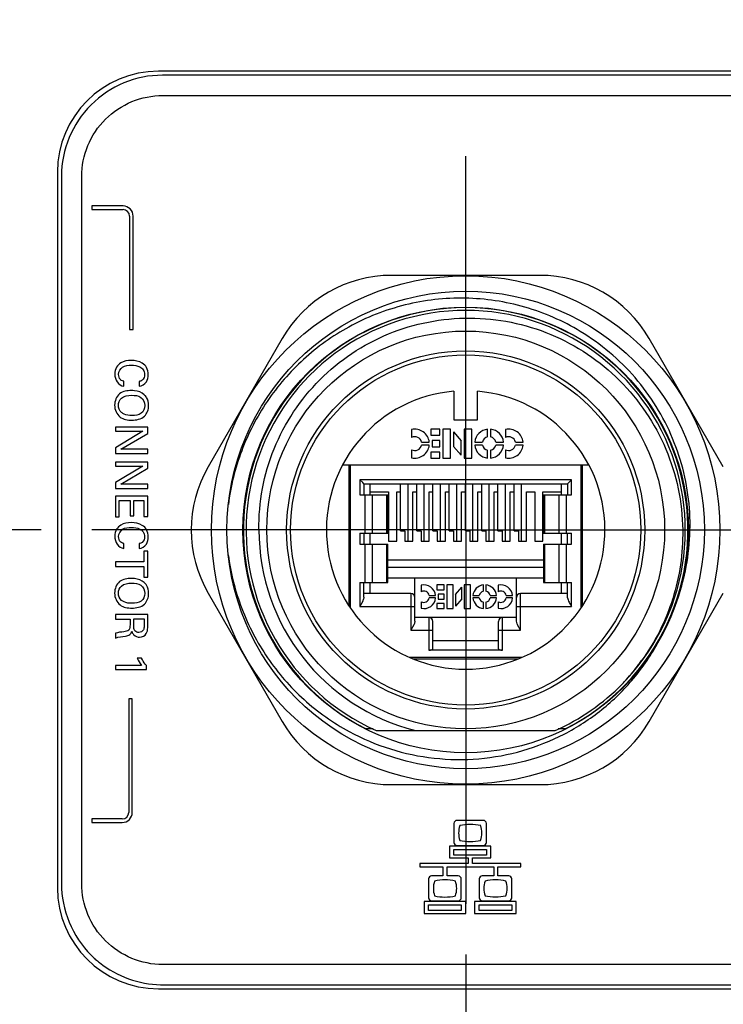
# Model space of a CAD drawing. Header units: inches. Extents: x 0 to 34, y 0 to 22.
# Tile 93 of 119: x 16.475 to 17.346, y 14.491 to 15.709. Entities that reach past the tile are written whole.
import ezdxf

# ---------------------------------------------------------------- set-up
doc = ezdxf.new("R2010")
doc.units = ezdxf.units.IN
doc.header["$LTSCALE"] = 1.87
doc.header["$MEASUREMENT"] = 0
doc.linetypes.add('CENTER', pattern=[0.6, 0.375, -0.075, 0.075, -0.075])
doc.layers.get('0').update_dxf_attribs({"linetype": 'CONTINUOUS'})
doc.layers.add('02___PRT_ALL_AXES', color=7, linetype='CONTINUOUS')
doc.layers.add('DIMENSIONS', color=7, linetype='CONTINUOUS')
doc.styles.get("Standard").update_dxf_attribs({"font": 'txt', "width": 0.8})
doc.dimstyles.new('DIMSTYLE_1', dxfattribs={"dimtxt": 0.125, "dimasz": 0.18, "dimexe": 0.125, "dimexo": 0.0625, "dimgap": 0.0625, "dimtad": 0, "dimtih": 1, "dimtoh": 1, "dimdec": 3, "dimlfac": 2, "dimzin": 4, "dimdsep": 46, "dimtxsty": 'STANDARD', "dimblk": '_FILLED', "dimblk1": '_FILLED', "dimblk2": '_FILLED', "dimcen": 0.09, "dimadec": 0, "dimazin": 0, "dimtp": 0.001, "dimtm": 0.001, "dimtfac": 1, "dimtdec": 3, "dimtofl": 0, "dimtmove": 0, "dimatfit": 3, "dimldrblk": '_FILLED', "dimfxl": 1, "dimtolj": 1, "dimtzin": 4, "dimarcsym": 0})

# ---------------------------------------------------------------- blocks, each defined once
blk = doc.blocks.new('_FILLED')
at = {"color": 0, "linetype": 'BYBLOCK'}
blk.add_solid([(0, 0), (-1, 0.1736), (-1, -0.1736)], dxfattribs=at)
blk = doc.blocks.new('*D11')
at = {"layer": 'DIMENSIONS', "color": 2, "linetype": 'CONTINUOUS'}
for p, q in [((15.527, 14.9654), (15.527, 12.0281)), ((17.027, 14.5531), (17.027, 12.0281)), ((15.527, 12.1531), (15.9145, 12.1531)), ((17.027, 12.1531), (16.6395, 12.1531))]:
    blk.add_line(p, q, dxfattribs=at)
at = {"layer": 'DIMENSIONS', "color": 2, "linetype": 'CONTINUOUS', "xscale": 0.18, "yscale": 0.18, "zscale": 0.18, "rotation": 180}
blk.add_blockref('_FILLED', (15.527, 12.1531), dxfattribs=at)
at = {"layer": 'DIMENSIONS', "color": 2, "linetype": 'CONTINUOUS', "xscale": 0.18, "yscale": 0.18, "zscale": 0.18}
blk.add_blockref('_FILLED', (17.027, 12.1531), dxfattribs=at)
at = {"layer": 'DIMENSIONS', "color": 2, "linetype": 'CONTINUOUS', "insert": (16.227, 12.2156), "char_height": 0.125, "width": 0.6, "attachment_point": 2, "line_spacing_factor": 0.9}
blk.add_mtext('3.000\\P[76.2]', dxfattribs=at)
blk = doc.blocks.new('*D12')
at = {"layer": 'DIMENSIONS', "color": 2, "linetype": 'CONTINUOUS'}
for p, q in [((17.027, 14.5531), (17.027, 12.0281)), ((22.652, 12.8721), (22.652, 12.0281)), ((17.027, 12.1531), (19.377, 12.1531)), ((22.652, 12.1531), (20.302, 12.1531))]:
    blk.add_line(p, q, dxfattribs=at)
at = {"layer": 'DIMENSIONS', "color": 2, "linetype": 'CONTINUOUS', "xscale": 0.18, "yscale": 0.18, "zscale": 0.18, "rotation": 180}
blk.add_blockref('_FILLED', (17.027, 12.1531), dxfattribs=at)
at = {"layer": 'DIMENSIONS', "color": 2, "linetype": 'CONTINUOUS', "xscale": 0.18, "yscale": 0.18, "zscale": 0.18}
blk.add_blockref('_FILLED', (22.652, 12.1531), dxfattribs=at)
at = {"layer": 'DIMENSIONS', "color": 2, "linetype": 'CONTINUOUS', "insert": (19.7395, 12.2156), "char_height": 0.125, "width": 0.8, "attachment_point": 2, "line_spacing_factor": 0.9}
blk.add_mtext('11.250\\P[285.75]', dxfattribs=at)
blk = doc.blocks.new('*D14')
at = {"layer": 'DIMENSIONS', "color": 2, "linetype": 'CONTINUOUS'}
for p, q in [((16.502, 15.0781), (12.2736, 15.0781)), ((12.3986, 15.0781), (12.3986, 14.1156)), ((12.3986, 12.9031), (12.3986, 13.6781)), ((13.121, 12.9031), (12.2736, 12.9031))]:
    blk.add_line(p, q, dxfattribs=at)
at = {"layer": 'DIMENSIONS', "color": 2, "linetype": 'CONTINUOUS', "xscale": 0.18, "yscale": 0.18, "zscale": 0.18}
for p, rotation in [((12.3986, 15.0781), 90), ((12.3986, 12.9031), 270)]:
    blk.add_blockref('_FILLED', p, dxfattribs=dict(at, rotation=rotation))
at = {"layer": 'DIMENSIONS', "color": 2, "linetype": 'CONTINUOUS', "insert": (12.2486, 14.0531), "char_height": 0.125, "width": 0.8, "attachment_point": 2, "line_spacing_factor": 0.9}
blk.add_mtext('4.350\\P[110.49]', dxfattribs=at)
blk = doc.blocks.new('*D15')
at = {"layer": 'DIMENSIONS', "color": 2, "linetype": 'CONTINUOUS'}
for p, q in [((13.121, 17.2531), (12.2736, 17.2531)), ((12.3986, 17.2531), (12.3986, 16.1033)), ((12.3986, 15.0781), (12.3986, 15.6658)), ((16.502, 15.0781), (12.2736, 15.0781))]:
    blk.add_line(p, q, dxfattribs=at)
at = {"layer": 'DIMENSIONS', "color": 2, "linetype": 'CONTINUOUS', "xscale": 0.18, "yscale": 0.18, "zscale": 0.18}
for p, rotation in [((12.3986, 17.2531), 90), ((12.3986, 15.0781), 270)]:
    blk.add_blockref('_FILLED', p, dxfattribs=dict(at, rotation=rotation))
at = {"layer": 'DIMENSIONS', "color": 2, "linetype": 'CONTINUOUS', "insert": (12.2486, 16.0408), "char_height": 0.125, "width": 0.8, "attachment_point": 2, "line_spacing_factor": 0.9}
blk.add_mtext('4.350\\P[110.49]', dxfattribs=at)

msp = doc.modelspace()

# ---------------------------------------------------------------- linework, layer by layer
at = {"color": 7, "linetype": 'CONTINUOUS'}
for p, q in [((19.15199, 15.64056), (16.652, 15.64056)), ((16.65199, 15.61555), (19.152, 15.61555)), ((16.52699, 15.51557), (16.52699, 14.64057)), ((16.55199, 14.64055), (16.55199, 15.51555)), ((16.56457, 15.47881), (16.56457, 15.47443)), ((16.60311, 15.47881), (16.56457, 15.47881)), ((16.56457, 15.47443), (16.60311, 15.47443)), ((16.61123, 15.46631), (16.61123, 15.32585)), ((16.61561, 15.32585), (16.61561, 15.46631)), ((17.11882, 15.39304), (16.93516, 15.39304)), ((16.61123, 15.32585), (16.61561, 15.32585)), ((16.80015, 15.31509), (16.70831, 15.15603)), ((17.34567, 15.15603), (17.25384, 15.31509)), ((16.6042, 15.25599), (16.6042, 15.2621)), ((16.62292, 15.26183), (16.62292, 15.25589)), ((17.01223, 15.24969), (17.01223, 15.21426)), ((17.04176, 15.21426), (17.04176, 15.24969)), ((17.01223, 15.21426), (17.04176, 15.21426)), ((16.59365, 15.20531), (16.59365, 15.20026)), ((16.63374, 15.20531), (16.59365, 15.20531)), ((16.62769, 15.20026), (16.59365, 15.17988)), ((16.59365, 15.20026), (16.62769, 15.20026)), ((16.63374, 15.1976), (16.63374, 15.20531)), ((16.96013, 15.20236), (16.96013, 15.19238)), ((16.98367, 15.20281), (16.98367, 15.19526)), ((16.99499, 15.20281), (16.98367, 15.20281)), ((16.99499, 15.19526), (16.99499, 15.20281)), ((16.99876, 15.20281), (16.99876, 15.16696)), ((17.0082, 15.20281), (16.99876, 15.20281)), ((17.0082, 15.16696), (17.0082, 15.20281)), ((17.01197, 15.19931), (17.01197, 15.18146)), ((17.01197, 15.19931), (17.0214, 15.18831)), ((17.02518, 15.20281), (17.02518, 15.16696)), ((17.03461, 15.20281), (17.02518, 15.20281)), ((17.03461, 15.16696), (17.03461, 15.20281)), ((17.05406, 15.19316), (17.05406, 15.20271)), ((17.05783, 15.20271), (17.05783, 15.19316)), ((17.07626, 15.20236), (17.07626, 15.19238)), ((16.6006, 15.17789), (16.63374, 15.1976)), ((16.97239, 15.18677), (16.98194, 15.18677)), ((16.98367, 15.19526), (16.99499, 15.19526)), ((16.98556, 15.18866), (16.98556, 15.18111)), ((16.99499, 15.18866), (16.98556, 15.18866)), ((16.99499, 15.18111), (16.99499, 15.18866)), ((17.0214, 15.17045), (17.0214, 15.18831)), ((17.03812, 15.18677), (17.04766, 15.18677)), ((17.06422, 15.18677), (17.07377, 15.18677)), ((17.08852, 15.18677), (17.09807, 15.18677)), ((16.59365, 15.17988), (16.59365, 15.17278)), ((16.63374, 15.17789), (16.6006, 15.17789)), ((16.63374, 15.17278), (16.63374, 15.17789)), ((16.96013, 15.17739), (16.96013, 15.16741)), ((16.98194, 15.183), (16.97239, 15.183)), ((16.98367, 15.17451), (16.98367, 15.16696)), ((16.99499, 15.17451), (16.98367, 15.17451)), ((16.98556, 15.18111), (16.99499, 15.18111)), ((16.99499, 15.16696), (16.99499, 15.17451)), ((17.0214, 15.17045), (17.01197, 15.18146)), ((17.04766, 15.183), (17.03812, 15.183)), ((17.05406, 15.16706), (17.05406, 15.1766)), ((17.05783, 15.1766), (17.05783, 15.16706)), ((17.07377, 15.183), (17.06422, 15.183)), ((17.07626, 15.17739), (17.07626, 15.16741)), ((17.09807, 15.183), (17.08852, 15.183)), ((16.59365, 15.17278), (16.63374, 15.17278)), ((16.59365, 15.16209), (16.59365, 15.15704)), ((16.63374, 15.16209), (16.59365, 15.16209)), ((16.63374, 15.15437), (16.63374, 15.16209)), ((16.98367, 15.16696), (16.99499, 15.16696)), ((16.99876, 15.16696), (17.0082, 15.16696)), ((17.02518, 15.16696), (17.03461, 15.16696)), ((16.62769, 15.15704), (16.59365, 15.13666)), ((16.59365, 15.15704), (16.62769, 15.15704)), ((16.6006, 15.13466), (16.63374, 15.15437)), ((16.87483, 15.15879), (17.17916, 15.15879)), ((16.88231, 15.15879), (16.88231, 14.98462)), ((16.88231, 15.1578), (16.88428, 15.1578)), ((16.88428, 15.15879), (16.88428, 14.98164)), ((17.16971, 14.98164), (17.16971, 15.15879)), ((17.16971, 15.1578), (17.17168, 15.1578)), ((17.17168, 14.98462), (17.17168, 15.15879)), ((16.89619, 15.14009), (16.89619, 15.12139)), ((17.1579, 15.14009), (16.89619, 15.14009)), ((16.89967, 15.13661), (16.89619, 15.14009)), ((17.1579, 15.14009), (17.15442, 15.13661)), ((17.1579, 15.12139), (17.1579, 15.14009)), ((16.59365, 15.13666), (16.59365, 15.12955)), ((16.59365, 15.12955), (16.63374, 15.12955)), ((16.63374, 15.13466), (16.6006, 15.13466)), ((16.63374, 15.12955), (16.63374, 15.13466)), ((16.90101, 15.13527), (16.89967, 15.13661)), ((16.90091, 15.13527), (16.90091, 15.12139)), ((16.90101, 15.13517), (17.15298, 15.13517)), ((16.90888, 15.12139), (16.90888, 15.13517)), ((16.94638, 15.07722), (16.94638, 15.13517)), ((16.95524, 15.13517), (16.95524, 15.0643)), ((16.96646, 15.07722), (16.96646, 15.13517)), ((16.97532, 15.13517), (16.97532, 15.0643)), ((16.98654, 15.07722), (16.98654, 15.13517)), ((16.9954, 15.13517), (16.9954, 15.0643)), ((17.00662, 15.07722), (17.00662, 15.13517)), ((17.01548, 15.13517), (17.01548, 15.0643)), ((17.0267, 15.07722), (17.0267, 15.13517)), ((17.03556, 15.13517), (17.03556, 15.0643)), ((17.04678, 15.07722), (17.04678, 15.13517)), ((17.05564, 15.13517), (17.05564, 15.0643)), ((17.06686, 15.07722), (17.06686, 15.13517)), ((17.07571, 15.13517), (17.07571, 15.0643)), ((17.08694, 15.07722), (17.08694, 15.13517)), ((17.09579, 15.13517), (17.09579, 15.0643)), ((17.1451, 15.13517), (17.1451, 15.12139)), ((17.15442, 15.13661), (17.15298, 15.13517)), ((17.15298, 15.13517), (17.15298, 15.12139)), ((16.59365, 15.11993), (16.59365, 15.09433)), ((16.63374, 15.11993), (16.59365, 15.11993)), ((16.59854, 15.09433), (16.59854, 15.11437)), ((16.59854, 15.11437), (16.61187, 15.11437)), ((16.61187, 15.11437), (16.61187, 15.09572)), ((16.61653, 15.09572), (16.61653, 15.11437)), ((16.61653, 15.11437), (16.62902, 15.11437)), ((16.62902, 15.11437), (16.62902, 15.09477)), ((16.63374, 15.09477), (16.63374, 15.11993)), ((16.89619, 15.12139), (16.93054, 15.12139)), ((16.90243, 15.12139), (16.90243, 15.07414)), ((16.90888, 15.12532), (16.93162, 15.12532)), ((16.91191, 15.07414), (16.91191, 15.12139)), ((16.92908, 15.12139), (16.92908, 15.07414)), ((16.93054, 15.07414), (16.93054, 15.12139)), ((16.93162, 15.12532), (16.93162, 15.0643)), ((16.94166, 15.0643), (16.94166, 15.12532)), ((16.94166, 15.12532), (16.94638, 15.12532)), ((16.96174, 15.0643), (16.96174, 15.12532)), ((16.96174, 15.12532), (16.96646, 15.12532)), ((16.98182, 15.0643), (16.98182, 15.12532)), ((16.98182, 15.12532), (16.98654, 15.12532)), ((17.0019, 15.0643), (17.0019, 15.12532)), ((17.0019, 15.12532), (17.00662, 15.12532)), ((17.02197, 15.0643), (17.02197, 15.12532)), ((17.02197, 15.12532), (17.0267, 15.12532)), ((17.04205, 15.0643), (17.04205, 15.12532)), ((17.04205, 15.12532), (17.04678, 15.12532)), ((17.06213, 15.0643), (17.06213, 15.12532)), ((17.06213, 15.12532), (17.06686, 15.12532)), ((17.08221, 15.0643), (17.08221, 15.12532)), ((17.08221, 15.12532), (17.08694, 15.12532)), ((17.10229, 15.0643), (17.10229, 15.12532)), ((17.10229, 15.12532), (17.11233, 15.12532)), ((17.11233, 15.12532), (17.11233, 15.0643)), ((17.12237, 15.0643), (17.12237, 15.12532)), ((17.12237, 15.12532), (17.1451, 15.12532)), ((17.12345, 15.12139), (17.12345, 15.07414)), ((17.12345, 15.12139), (17.1579, 15.12139)), ((17.1249, 15.07414), (17.1249, 15.12139)), ((17.14207, 15.12139), (17.14207, 15.07414)), ((17.15155, 15.07414), (17.15155, 15.12139)), ((16.59365, 15.09433), (16.59854, 15.09433)), ((16.61187, 15.09572), (16.61653, 15.09572)), ((16.62902, 15.09477), (16.63374, 15.09477)), ((16.94638, 15.07722), (16.9517, 15.07722)), ((16.9517, 15.07722), (16.9517, 15.0643)), ((16.96646, 15.07722), (16.97178, 15.07722)), ((16.97178, 15.07722), (16.97178, 15.0643)), ((16.98654, 15.07722), (16.99186, 15.07722)), ((16.99186, 15.07722), (16.99186, 15.0643)), ((17.00662, 15.07722), (17.01194, 15.07722)), ((17.01194, 15.07722), (17.01194, 15.0643)), ((17.0267, 15.07722), (17.03201, 15.07722)), ((17.03201, 15.07722), (17.03201, 15.0643)), ((17.04678, 15.07722), (17.05209, 15.07722)), ((17.05209, 15.07722), (17.05209, 15.0643)), ((17.06686, 15.07722), (17.07217, 15.07722)), ((17.07217, 15.07722), (17.07217, 15.0643)), ((17.08694, 15.07722), (17.09225, 15.07722)), ((17.09225, 15.07722), (17.09225, 15.0643)), ((16.89619, 15.07414), (16.89619, 15.06036)), ((16.89619, 15.07414), (16.93054, 15.07414)), ((16.90091, 15.07414), (16.90091, 15.06036)), ((16.90888, 15.06036), (16.90888, 15.07414)), ((17.12345, 15.07414), (17.1578, 15.07414)), ((17.1451, 15.07414), (17.1451, 15.06036)), ((17.15308, 15.06036), (17.15308, 15.07414)), ((17.1578, 15.06036), (17.1578, 15.07414)), ((16.6042, 15.05533), (16.6042, 15.06144)), ((16.62292, 15.06116), (16.62292, 15.05522)), ((16.89619, 15.06036), (16.93054, 15.06036)), ((16.90243, 15.06036), (16.90243, 15.01312)), ((16.91191, 15.01312), (16.91191, 15.06036)), ((16.92908, 15.06036), (16.92908, 15.01312)), ((16.93054, 15.01312), (16.93054, 15.06036)), ((16.93162, 15.0643), (16.94166, 15.0643)), ((16.9517, 15.0643), (16.96174, 15.0643)), ((16.97178, 15.0643), (16.98182, 15.0643)), ((16.99186, 15.0643), (17.0019, 15.0643)), ((17.01194, 15.0643), (17.02197, 15.0643)), ((17.03201, 15.0643), (17.04205, 15.0643)), ((17.05209, 15.0643), (17.06213, 15.0643)), ((17.07217, 15.0643), (17.08221, 15.0643)), ((17.09225, 15.0643), (17.10229, 15.0643)), ((17.11233, 15.0643), (17.12237, 15.0643)), ((17.12345, 15.06036), (17.12345, 15.01312)), ((17.12345, 15.06036), (17.1578, 15.06036)), ((17.1249, 15.01312), (17.1249, 15.06036)), ((17.14207, 15.06036), (17.14207, 15.01312)), ((17.15155, 15.01312), (17.15155, 15.06036)), ((16.62902, 15.05198), (16.62902, 15.03855)), ((16.63374, 15.05198), (16.62902, 15.05198)), ((16.63374, 15.01961), (16.63374, 15.05198)), ((17.12345, 15.04068), (16.93054, 15.04068)), ((16.59365, 15.03855), (16.59365, 15.03305)), ((16.62902, 15.03855), (16.59365, 15.03855)), ((16.59365, 15.03305), (16.62902, 15.03305)), ((16.62902, 15.03305), (16.62902, 15.01961)), ((17.12345, 15.03159), (16.93054, 15.03159)), ((16.62902, 15.01961), (16.63374, 15.01961)), ((16.93054, 15.01902), (17.12345, 15.01902)), ((16.9642, 14.9655), (16.9642, 15.01902)), ((17.08979, 14.9655), (17.08979, 15.01902)), ((17.29621, 15.01663), (17.29627, 15.01686)), ((16.89609, 15.01312), (16.89609, 14.98359)), ((16.89609, 15.01312), (16.93054, 15.01312)), ((16.90101, 14.99503), (16.90101, 15.01312)), ((16.90888, 14.99934), (16.90888, 15.01312)), ((16.97192, 15.00988), (16.97192, 15.00169)), ((16.99123, 15.01025), (16.99123, 15.00405)), ((17.00052, 15.01025), (16.99123, 15.01025)), ((16.99123, 15.00405), (17.00052, 15.00405)), ((17.00052, 15.00405), (17.00052, 15.01025)), ((17.00361, 15.01025), (17.00361, 14.98084)), ((17.01135, 15.01025), (17.00361, 15.01025)), ((17.01135, 14.98084), (17.01135, 15.01025)), ((17.01445, 14.99835), (17.02218, 15.00738)), ((17.02218, 14.99273), (17.02218, 15.00738)), ((17.02528, 15.01025), (17.02528, 14.98084)), ((17.03302, 15.01025), (17.02528, 15.01025)), ((17.03302, 14.98084), (17.03302, 15.01025)), ((17.04897, 15.00233), (17.04897, 15.01016)), ((17.05206, 15.01016), (17.05206, 15.00233)), ((17.06718, 15.00988), (17.06718, 15.00169)), ((17.12345, 15.01312), (17.1578, 15.01312)), ((17.1451, 15.01312), (17.1451, 14.99934)), ((17.15308, 14.99401), (17.15308, 15.01312)), ((17.1578, 14.98359), (17.1578, 15.01312)), ((16.70831, 15.00013), (16.80015, 14.84107)), ((16.88428, 15.00032), (16.88231, 15.00032)), ((16.90101, 14.99503), (16.901, 14.99473)), ((16.95928, 14.99934), (16.90101, 14.99934)), ((16.95928, 14.99934), (16.95928, 14.95406)), ((16.98198, 14.99709), (16.98981, 14.99709)), ((16.98981, 14.99399), (16.98198, 14.99399)), ((16.99278, 14.99864), (16.99278, 14.99245)), ((17.00052, 14.99864), (16.99278, 14.99864)), ((16.99278, 14.99245), (17.00052, 14.99245)), ((17.00052, 14.99245), (17.00052, 14.99864)), ((17.01445, 14.99835), (17.01445, 14.9837)), ((17.02218, 14.99273), (17.01445, 14.9837)), ((17.03589, 14.99709), (17.04373, 14.99709)), ((17.04373, 14.99399), (17.03589, 14.99399)), ((17.05731, 14.99709), (17.06514, 14.99709)), ((17.06514, 14.99399), (17.05731, 14.99399)), ((17.07724, 14.99709), (17.08507, 14.99709)), ((17.08507, 14.99399), (17.07724, 14.99399)), ((17.09471, 14.95406), (17.09471, 14.99934)), ((17.15298, 14.99934), (17.09471, 14.99934)), ((17.17168, 15.00032), (17.16971, 15.00032)), ((17.25384, 14.84107), (17.34567, 15.00013)), ((16.89957, 14.99017), (16.89609, 14.98359)), ((16.89609, 14.98359), (16.9642, 14.98359)), ((16.97192, 14.98939), (16.97192, 14.98121)), ((16.99123, 14.98703), (16.99123, 14.98084)), ((17.00052, 14.98703), (16.99123, 14.98703)), ((16.99123, 14.98084), (17.00052, 14.98084)), ((17.00052, 14.98084), (17.00052, 14.98703)), ((17.00361, 14.98084), (17.01135, 14.98084)), ((17.02528, 14.98084), (17.03302, 14.98084)), ((17.04897, 14.98092), (17.04897, 14.98875)), ((17.05206, 14.98875), (17.05206, 14.98092)), ((17.06718, 14.98939), (17.06718, 14.98121)), ((17.08979, 14.98359), (17.1578, 14.98359)), ((16.59365, 14.97343), (16.59365, 14.96793)), ((16.63374, 14.97343), (16.59365, 14.97343)), ((16.59365, 14.96793), (16.61176, 14.96793)), ((16.61176, 14.96793), (16.61176, 14.96094)), ((16.61648, 14.95927), (16.61648, 14.96804)), ((16.61648, 14.96804), (16.62908, 14.96804)), ((16.62908, 14.96804), (16.62908, 14.95927)), ((16.63374, 14.95911), (16.63374, 14.97343)), ((17.08979, 14.96981), (16.9642, 14.96981)), ((16.98152, 14.96981), (16.98152, 14.92946)), ((17.07247, 14.92946), (17.07247, 14.96981)), ((16.96276, 14.96065), (16.95928, 14.95406)), ((16.9642, 14.9655), (16.96418, 14.9652)), ((16.98644, 14.9311), (16.98644, 14.96489)), ((17.06755, 14.9311), (17.06755, 14.96489)), ((17.0898, 14.9652), (17.08979, 14.9655)), ((17.09471, 14.95406), (17.09123, 14.96065)), ((16.59365, 14.95033), (16.59365, 14.94439)), ((16.95928, 14.95406), (16.98644, 14.95406)), ((17.06755, 14.95406), (17.09471, 14.95406)), ((16.98644, 14.94127), (17.06755, 14.94127)), ((16.62603, 14.91959), (16.62047, 14.91959)), ((16.95722, 14.9206), (17.09677, 14.9206)), ((16.96185, 14.91863), (17.09214, 14.91863)), ((17.07247, 14.92946), (16.98152, 14.92946)), ((16.59365, 14.91065), (16.59365, 14.90532)), ((16.62603, 14.91065), (16.59365, 14.91065)), ((16.63208, 14.90532), (16.63208, 14.91026)), ((16.59365, 14.90532), (16.63208, 14.90532)), ((16.61018, 14.86929), (16.61018, 14.72882)), ((16.61457, 14.86927), (16.61018, 14.86929)), ((16.61457, 14.72882), (16.61457, 14.86927)), ((16.91241, 14.83208), (16.90296, 14.83208)), ((16.9162, 14.83005), (17.13779, 14.83005)), ((17.15103, 14.83208), (17.14158, 14.83208)), ((16.93516, 14.76312), (17.11882, 14.76312)), ((16.56457, 14.7207), (16.56457, 14.71631)), ((16.60206, 14.7207), (16.56457, 14.7207)), ((16.56457, 14.71631), (16.60207, 14.71631)), ((17.01234, 14.71516), (17.01234, 14.69154)), ((17.04906, 14.7189), (17.01609, 14.7189)), ((17.05281, 14.69154), (17.05281, 14.71516)), ((17.00684, 14.68709), (17.00684, 14.67241)), ((17.05828, 14.68709), (17.00684, 14.68709)), ((17.01609, 14.68779), (17.04906, 14.68779)), ((17.05828, 14.67241), (17.05828, 14.68709)), ((17.01234, 14.67604), (17.01234, 14.68302)), ((17.01234, 14.68302), (17.05281, 14.68302)), ((17.05281, 14.67604), (17.01234, 14.67604)), ((17.05281, 14.68302), (17.05281, 14.67604)), ((16.97007, 14.66552), (16.97007, 14.66137)), ((17.02991, 14.66552), (16.97007, 14.66552)), ((17.00684, 14.67241), (17.02991, 14.67241)), ((17.02991, 14.67241), (17.02991, 14.66552)), ((17.03547, 14.66552), (17.03547, 14.67241)), ((17.03547, 14.67241), (17.05828, 14.67241)), ((17.09507, 14.66552), (17.03547, 14.66552)), ((17.09507, 14.66137), (17.09507, 14.66552)), ((16.97007, 14.66137), (16.99855, 14.66137)), ((16.99855, 14.66137), (16.99855, 14.65036)), ((17.00397, 14.65036), (17.00397, 14.66137)), ((17.00397, 14.66137), (17.0617, 14.66137)), ((17.0617, 14.66137), (17.0617, 14.65036)), ((17.06655, 14.65036), (17.06655, 14.66137)), ((17.06655, 14.66137), (17.09507, 14.66137)), ((16.98112, 14.64663), (16.98112, 14.623)), ((16.99855, 14.65036), (16.98487, 14.65036)), ((17.01781, 14.65036), (17.00397, 14.65036)), ((17.02156, 14.623), (17.02156, 14.64663)), ((17.04361, 14.64663), (17.04361, 14.623)), ((17.0617, 14.65036), (17.04733, 14.65036)), ((17.08033, 14.65036), (17.06655, 14.65036)), ((17.08405, 14.623), (17.08405, 14.64663)), ((16.97559, 14.61853), (16.97559, 14.60388)), ((17.02704, 14.61853), (16.97559, 14.61853)), ((16.98112, 14.60752), (16.98112, 14.6145)), ((16.98112, 14.6145), (17.02156, 14.6145)), ((16.98487, 14.61927), (17.01781, 14.61927)), ((17.02156, 14.6145), (17.02156, 14.60752)), ((17.02704, 14.60388), (17.02704, 14.61853)), ((17.03808, 14.61853), (17.03808, 14.60388)), ((17.08953, 14.61853), (17.03808, 14.61853)), ((17.04361, 14.60752), (17.04361, 14.61432)), ((17.04361, 14.61432), (17.08405, 14.61432)), ((17.04733, 14.61927), (17.08033, 14.61927)), ((17.08405, 14.61432), (17.08405, 14.60752)), ((17.08953, 14.60388), (17.08953, 14.61853)), ((16.97559, 14.60388), (17.02704, 14.60388)), ((17.02156, 14.60752), (16.98112, 14.60752)), ((17.03808, 14.60388), (17.08953, 14.60388)), ((17.08405, 14.60752), (17.04361, 14.60752)), ((19.152, 14.54055), (16.65199, 14.54055)), ((16.652, 14.51558), (16.652, 14.51558)), ((16.652, 14.51557), (19.15199, 14.51557))]:
    msp.add_line(p, q, dxfattribs=at)
for radius in [0.31447, 0.29528, 0.27559, 0.24606, 0.22146, 0.21654]:
    msp.add_circle((17.02699, 15.07808), radius, dxfattribs=at)
for centre, radius, start, end in [((16.652, 15.51556), 0.125, 89.99835, 179.99846), ((16.60312, 15.46632), 0.01249, 359.93839, 90.02978), ((16.60311, 15.46631), 0.00811, 0, 90), ((16.93516, 15.23713), 0.15591, 90, 150), ((17.11882, 15.23713), 0.15591, 30, 90), ((17.02699, 15.07808), 0.275, 296.75257, 243.24743), ((17.02699, 15.07808), 0.27165, 316.98794, 245.92939), ((17.02699, 15.07808), 0.17224, 94.9171, 85.0829), ((16.96411, 15.18488), 0.01792, 6.04233, 102.84566), ((17.05594, 15.18488), 0.01792, 96.04233, 173.95767), ((17.05594, 15.18488), 0.01792, 6.04233, 83.95767), ((17.08024, 15.18488), 0.01792, 6.04233, 102.84566), ((16.96411, 15.18488), 0.00849, 12.83959, 117.99237), ((17.05594, 15.18488), 0.00849, 102.83959, 167.16041), ((17.05594, 15.18488), 0.00849, 12.83959, 77.16041), ((17.08024, 15.18488), 0.00849, 12.83959, 117.99237), ((16.96411, 15.18488), 0.01792, 257.15434, 353.95767), ((16.96411, 15.18488), 0.00849, 242.00763, 347.16041), ((17.05594, 15.18488), 0.01792, 186.04233, 263.95767), ((17.05594, 15.18488), 0.00849, 192.83959, 257.16041), ((17.05594, 15.18488), 0.01792, 276.04233, 353.95767), ((17.05594, 15.18488), 0.00849, 282.83959, 347.16041), ((17.08024, 15.18488), 0.01792, 257.15434, 353.95767), ((17.08024, 15.18488), 0.00849, 242.00763, 347.16041), ((16.84333, 15.07808), 0.15591, 150, 210), ((17.02699, 15.07808), 0.25571, 180, 255.92469), ((17.02927, 15.08344), 0.27518, 345.47918, 345.9495), ((16.97519, 14.99554), 0.0147, 6.04233, 102.84566), ((17.05052, 14.99554), 0.0147, 96.04233, 173.95767), ((17.05052, 14.99554), 0.0147, 6.04233, 83.95767), ((17.07045, 14.99554), 0.0147, 6.04233, 102.84566), ((17.03084, 15.08299), 0.27354, 340.61289, 344.32096), ((17.02952, 15.08337), 0.27491, 344.31855, 345.47931), ((16.95928, 14.99442), 0.00492, 0, 90), ((16.97519, 14.99554), 0.00696, 12.83959, 117.99237), ((16.97519, 14.99554), 0.0147, 257.15434, 353.95767), ((16.97519, 14.99554), 0.00696, 242.00763, 347.16041), ((17.05052, 14.99554), 0.0147, 186.04233, 263.95767), ((17.05052, 14.99554), 0.00696, 102.83959, 167.16041), ((17.05052, 14.99554), 0.00696, 192.83959, 257.16041), ((17.05052, 14.99554), 0.00696, 12.83959, 77.16041), ((17.05052, 14.99554), 0.0147, 276.04233, 353.95767), ((17.05052, 14.99554), 0.00696, 282.83959, 347.16041), ((17.07045, 14.99554), 0.00696, 12.83959, 117.99237), ((17.07045, 14.99554), 0.0147, 257.15434, 353.95767), ((17.07045, 14.99554), 0.00696, 242.00763, 347.16041), ((17.09471, 14.99442), 0.00492, 90, 180), ((16.98152, 14.96489), 0.00492, 0, 90), ((17.07247, 14.96489), 0.00492, 90, 180), ((17.02255, 15.07661), 0.27382, 317.85118, 323.03191), ((17.02275, 15.07646), 0.27356, 323.03189, 324.20584), ((17.02699, 15.07808), 0.27165, 294.07061, 315.53053), ((17.02348, 15.07578), 0.27257, 316.39044, 317.84902), ((16.93516, 14.91902), 0.15591, 210, 270), ((17.11882, 14.91902), 0.15591, 270, 330), ((16.60206, 14.72882), 0.00812, 270, 359.99608), ((16.60208, 14.72881), 0.01249, 269.9675, 0.06115), ((17.04883, 14.70327), 0.03058, 162.70422, 197.29578), ((17.03259, 14.65891), 0.055, 76.37654, 103.62346), ((17.01956, 14.70334), 0.0275, 340.52845, 19.14037), ((17.03256, 14.74935), 0.05667, 256.81303, 283.18697), ((17.01761, 14.6347), 0.03058, 162.70422, 197.29578), ((17.00137, 14.59035), 0.055, 76.37654, 103.62346), ((16.98834, 14.63478), 0.0275, 340.52845, 19.14037), ((17.0801, 14.63479), 0.03058, 162.70422, 197.29578), ((17.06386, 14.59043), 0.055, 76.37654, 103.62346), ((17.05083, 14.63487), 0.0275, 340.52845, 19.14037), ((17.00134, 14.68078), 0.05667, 256.81303, 283.18697), ((17.06383, 14.68087), 0.05667, 256.81303, 283.18697), ((16.64858, 14.63745), 0.12039, 228.52784, 231.68847), ((16.652, 14.6307), 0.11513, 268.81905, 269.99879)]:
    msp.add_arc(centre, radius, start, end, dxfattribs=at)
for centre, start_param, end_param in [((16.98152, 14.9311), 4.712389, 6.2831853), ((17.07247, 14.9311), 3.1415927, 4.712389)]:
    msp.add_ellipse(centre, major_axis=(0.00492, 0), ratio=0.3333333, start_param=start_param, end_param=end_param, dxfattribs=at)
for points, knots in [([(16.55199, 15.51555), (16.55199, 15.54105), (16.57349, 15.59405), (16.62649, 15.61555), (16.65199, 15.61555)], [0, 0, 0, 0, 0.5000001, 1, 1, 1, 1]), ([(17.1688, 15.3237), (17.14748, 15.33662), (17.10114, 15.3568), (17.02636, 15.3681), (16.95123, 15.35951), (16.90416, 15.34115), (16.88231, 15.32914)], [0, 0, 0, 0, 0.2499851, 0.4999889, 0.7499901, 1, 1, 1, 1]), ([(16.77129, 15.07808), (16.77101, 15.09521), (16.7739, 15.12961), (16.78849, 15.17923), (16.81268, 15.22495), (16.84535, 15.26505), (16.88531, 15.29789), (16.93098, 15.32218), (16.98054, 15.33696), (17.03202, 15.34185), (17.08348, 15.33668), (17.13293, 15.32152), (17.17847, 15.29702), (17.2184, 15.26416), (17.25135, 15.22431), (17.27601, 15.17885), (17.29145, 15.12951), (17.2952, 15.09521), (17.29545, 15.07808)], [0, 0, 0, 0, 0.062498, 0.1249909, 0.1874898, 0.2499884, 0.3124848, 0.3749828, 0.4374824, 0.4999833, 0.5624835, 0.624984, 0.6874842, 0.7499878, 0.8124909, 0.874992, 0.9374941, 1, 1, 1, 1]), ([(16.88231, 15.32914), (16.86225, 15.31811), (16.82465, 15.2911), (16.77923, 15.23873), (16.74747, 15.17713), (16.73628, 15.13222), (16.7334, 15.1095)], [0, 0, 0, 0, 0.2499931, 0.4999896, 0.7499907, 1, 1, 1, 1]), ([(17.29627, 15.01686), (17.30341, 15.0455), (17.30852, 15.10552), (17.28733, 15.19301), (17.24009, 15.26962), (17.19404, 15.30839), (17.1688, 15.3237)], [0, 0, 0, 0, 0.2499934, 0.4999763, 0.7499717, 1, 1, 1, 1]), ([(16.61325, 15.28781), (16.60879, 15.28781), (16.60153, 15.28664), (16.5941, 15.27954), (16.59304, 15.27393), (16.59304, 15.27099)], [0, 0, 0, 0, 0.4545189, 0.7005178, 1, 1, 1, 1]), ([(16.6343, 15.27026), (16.6343, 15.27327), (16.63319, 15.27902), (16.62557, 15.28647), (16.61796, 15.28781), (16.61325, 15.28781)], [0, 0, 0, 0, 0.2942359, 0.5394084, 1, 1, 1, 1]), ([(16.5976, 15.27054), (16.5976, 15.27401), (16.60191, 15.28154), (16.60967, 15.28187), (16.61331, 15.28187)], [0, 0, 0, 0, 0.4877552, 1, 1, 1, 1]), ([(16.61331, 15.28187), (16.61697, 15.28187), (16.62265, 15.2813), (16.6289, 15.27655), (16.62986, 15.27251), (16.62986, 15.27049)], [0, 0, 0, 0, 0.4888518, 0.728875, 1, 1, 1, 1]), ([(16.59304, 15.27099), (16.59304, 15.26762), (16.59433, 15.26052), (16.60089, 15.25634), (16.6042, 15.25599)], [0, 0, 0, 0, 0.5025236, 1, 1, 1, 1]), ([(16.6042, 15.2621), (16.60315, 15.26229), (16.6016, 15.26276), (16.60035, 15.26371), (16.59999, 15.26404)], [0, 0, 0, 0, 0.6850747, 1, 1, 1, 1]), ([(16.62986, 15.27049), (16.62986, 15.26791), (16.62843, 15.26325), (16.62432, 15.26205), (16.62292, 15.26183)], [0, 0, 0, 0, 0.6440299, 1, 1, 1, 1]), ([(16.62292, 15.25589), (16.62642, 15.25616), (16.63321, 15.2601), (16.6343, 15.26715), (16.6343, 15.27026)], [0, 0, 0, 0, 0.5308945, 1, 1, 1, 1]), ([(16.61342, 15.25053), (16.60842, 15.25053), (16.59707, 15.24894), (16.59271, 15.2376), (16.59271, 15.23243)], [0, 0, 0, 0, 0.4921046, 1, 1, 1, 1]), ([(16.62941, 15.24537), (16.62619, 15.24837), (16.62029, 15.25029), (16.61467, 15.25053), (16.61342, 15.25053)], [0, 0, 0, 0, 0.7783106, 1, 1, 1, 1]), ([(16.61376, 15.2447), (16.61761, 15.2447), (16.62609, 15.2441), (16.63013, 15.23573), (16.63013, 15.23193)], [0, 0, 0, 0, 0.5034329, 1, 1, 1, 1]), ([(16.6348, 15.23199), (16.6348, 15.23545), (16.63364, 15.24058), (16.63046, 15.2444), (16.62941, 15.24537)], [0, 0, 0, 0, 0.706997, 1, 1, 1, 1]), ([(16.59271, 15.23243), (16.59271, 15.22707), (16.59748, 15.21551), (16.60902, 15.21389), (16.61409, 15.21389)], [0, 0, 0, 0, 0.5140881, 1, 1, 1, 1]), ([(16.61414, 15.21977), (16.61086, 15.21977), (16.60616, 15.22033), (16.60209, 15.22256), (16.60109, 15.22338)], [0, 0, 0, 0, 0.7179716, 1, 1, 1, 1]), ([(16.61409, 15.21389), (16.61949, 15.21389), (16.63096, 15.21609), (16.6348, 15.22725), (16.6348, 15.23199)], [0, 0, 0, 0, 0.5327297, 1, 1, 1, 1]), ([(16.63013, 15.23193), (16.63013, 15.22841), (16.6264, 15.22028), (16.61805, 15.21977), (16.61414, 15.21977)], [0, 0, 0, 0, 0.4741259, 1, 1, 1, 1]), ([(16.61325, 15.08715), (16.60879, 15.08715), (16.60153, 15.08598), (16.5941, 15.07888), (16.59304, 15.07327), (16.59304, 15.07032)], [0, 0, 0, 0, 0.4544672, 0.7004415, 1, 1, 1, 1]), ([(16.5976, 15.06988), (16.5976, 15.07334), (16.60191, 15.08088), (16.60967, 15.08121), (16.61331, 15.08121)], [0, 0, 0, 0, 0.4877676, 1, 1, 1, 1]), ([(16.6343, 15.0696), (16.6343, 15.0726), (16.63319, 15.07836), (16.62557, 15.0858), (16.61796, 15.08715), (16.61325, 15.08715)], [0, 0, 0, 0, 0.2942359, 0.5394084, 1, 1, 1, 1]), ([(16.61331, 15.08121), (16.61697, 15.08121), (16.62265, 15.08064), (16.6289, 15.07589), (16.62986, 15.07185), (16.62986, 15.06982)], [0, 0, 0, 0, 0.4888518, 0.728875, 1, 1, 1, 1]), ([(17.29545, 15.07808), (17.29565, 15.06373), (17.2938, 15.03496), (17.28421, 14.99282), (17.26801, 14.95274), (17.25303, 14.9281), (17.24464, 14.91646)], [0, 0, 0, 0, 0.250005, 0.5000015, 0.7500007, 1, 1, 1, 1]), ([(16.59304, 15.07032), (16.59304, 15.06695), (16.59433, 15.05986), (16.60089, 15.05568), (16.6042, 15.05533)], [0, 0, 0, 0, 0.5025236, 1, 1, 1, 1]), ([(16.62986, 15.06982), (16.62986, 15.06725), (16.62843, 15.06259), (16.62432, 15.06139), (16.62292, 15.06116)], [0, 0, 0, 0, 0.6440299, 1, 1, 1, 1]), ([(16.62292, 15.05522), (16.62642, 15.0555), (16.63321, 15.05943), (16.6343, 15.06649), (16.6343, 15.0696)], [0, 0, 0, 0, 0.5308945, 1, 1, 1, 1]), ([(16.6042, 15.06144), (16.60315, 15.06162), (16.6016, 15.06209), (16.60035, 15.06305), (16.59999, 15.06338)], [0, 0, 0, 0, 0.6850747, 1, 1, 1, 1]), ([(16.73331, 15.04747), (16.73626, 15.02478), (16.74758, 14.97994), (16.77966, 14.91858), (16.82515, 14.86635), (16.86295, 14.83968), (16.88305, 14.82877)], [0, 0, 0, 0, 0.2500023, 0.5000135, 0.7499993, 1, 1, 1, 1]), ([(16.61342, 15.01815), (16.60842, 15.01815), (16.59707, 15.01656), (16.59271, 15.00521), (16.59271, 15.00005)], [0, 0, 0, 0, 0.4920996, 1, 1, 1, 1]), ([(16.62941, 15.01298), (16.62619, 15.01598), (16.62029, 15.0179), (16.61467, 15.01815), (16.61342, 15.01815)], [0, 0, 0, 0, 0.7783407, 1, 1, 1, 1]), ([(16.61376, 15.01231), (16.61761, 15.01231), (16.62609, 15.01171), (16.63013, 15.00335), (16.63013, 14.99954)], [0, 0, 0, 0, 0.5034329, 1, 1, 1, 1]), ([(16.6348, 14.9996), (16.6348, 15.00307), (16.63364, 15.00819), (16.63046, 15.012), (16.62941, 15.01298)], [0, 0, 0, 0, 0.7071023, 1, 1, 1, 1]), ([(16.59271, 15.00005), (16.59271, 14.99469), (16.59748, 14.98312), (16.60902, 14.9815), (16.61409, 14.9815)], [0, 0, 0, 0, 0.5140881, 1, 1, 1, 1]), ([(16.61409, 14.9815), (16.61949, 14.9815), (16.63096, 14.9837), (16.6348, 14.99486), (16.6348, 14.9996)], [0, 0, 0, 0, 0.5327297, 1, 1, 1, 1]), ([(16.63013, 14.99954), (16.63013, 14.99602), (16.6264, 14.9879), (16.61805, 14.98738), (16.61414, 14.98738)], [0, 0, 0, 0, 0.4741191, 1, 1, 1, 1]), ([(16.901, 14.99473), (16.90098, 14.99437), (16.90072, 14.99279), (16.90009, 14.9913), (16.89957, 14.99017)], [0, 0, 0, 0, 0.2240664, 1, 1, 1, 1]), ([(17.15298, 14.99398), (17.15314, 14.99315), (17.15372, 14.99143), (17.15534, 14.98796), (17.15681, 14.98537), (17.1578, 14.98359)], [0, 0, 0, 0, 0.2214335, 0.4692005, 1, 1, 1, 1]), ([(16.61414, 14.98738), (16.61086, 14.98738), (16.60616, 14.98794), (16.60209, 14.99018), (16.60109, 14.99099)], [0, 0, 0, 0, 0.7179621, 1, 1, 1, 1]), ([(16.61176, 14.96094), (16.61176, 14.95866), (16.61156, 14.95328), (16.60635, 14.9524), (16.60426, 14.95216)], [0, 0, 0, 0, 0.5205541, 1, 1, 1, 1]), ([(16.61736, 14.95399), (16.6166, 14.95528), (16.61651, 14.9572), (16.61648, 14.95898), (16.61648, 14.95927)], [0, 0, 0, 0, 0.8375313, 1, 1, 1, 1]), ([(16.62908, 14.95927), (16.62908, 14.95764), (16.62905, 14.95351), (16.62475, 14.95127), (16.62258, 14.95127)], [0, 0, 0, 0, 0.429408, 1, 1, 1, 1]), ([(16.63186, 14.94988), (16.63322, 14.952), (16.63372, 14.95534), (16.63374, 14.95847), (16.63374, 14.95911)], [0, 0, 0, 0, 0.7996541, 1, 1, 1, 1]), ([(16.96419, 14.9652), (16.96417, 14.96484), (16.96391, 14.96326), (16.96328, 14.96177), (16.96276, 14.96065)], [0, 0, 0, 0, 0.2240664, 1, 1, 1, 1]), ([(17.09123, 14.96065), (17.09105, 14.96104), (17.09042, 14.9625), (17.08987, 14.96404), (17.0898, 14.9652)], [0, 0, 0, 0, 0.2735167, 1, 1, 1, 1]), ([(16.60626, 14.94688), (16.60813, 14.94709), (16.61199, 14.94784), (16.61357, 14.95142), (16.61398, 14.953)], [0, 0, 0, 0, 0.5365743, 1, 1, 1, 1]), ([(16.61398, 14.953), (16.6143, 14.95179), (16.615, 14.95006), (16.61619, 14.94867), (16.61659, 14.94827)], [0, 0, 0, 0, 0.6894056, 1, 1, 1, 1]), ([(16.62258, 14.95127), (16.62089, 14.95127), (16.61868, 14.95208), (16.61752, 14.95373), (16.61736, 14.95399)], [0, 0, 0, 0, 0.8464407, 1, 1, 1, 1]), ([(16.88305, 14.82877), (16.89924, 14.81998), (16.93341, 14.8055), (16.98782, 14.79416), (17.04342, 14.79336), (17.09809, 14.80354), (17.14975, 14.8241), (17.19639, 14.85441), (17.23605, 14.89337), (17.25691, 14.92408), (17.26566, 14.94028)], [0, 0, 0, 0, 0.1250075, 0.2500126, 0.3750173, 0.5000165, 0.6250191, 0.7500126, 0.8750059, 1, 1, 1, 1]), ([(16.63208, 14.91026), (16.63157, 14.91086), (16.62931, 14.91381), (16.62738, 14.917), (16.62603, 14.91959)], [0, 0, 0, 0, 0.2122574, 1, 1, 1, 1]), ([(16.52699, 14.64057), (16.52699, 14.60868), (16.5413, 14.57303), (16.56706, 14.54883), (16.56886, 14.54724)], [0, 0, 0, 0, 0.9320282, 1, 1, 1, 1]), ([(16.65199, 14.54055), (16.62649, 14.54055), (16.57349, 14.56205), (16.55199, 14.61505), (16.55199, 14.64055)], [0, 0, 0, 0, 0.4999999, 1, 1, 1, 1])]:
    msp.add_open_spline(points, degree=3, knots=knots, dxfattribs=at)
for points in [[(16.59999, 15.26404), (16.59833, 15.26565), (16.5976, 15.26823), (16.5976, 15.27054)], [(16.59743, 15.23226), (16.59743, 15.23547), (16.5986, 15.23914), (16.60109, 15.24115)], [(16.60109, 15.24115), (16.6045, 15.2439), (16.60937, 15.2447), (16.61376, 15.2447)], [(16.60109, 15.22338), (16.59864, 15.22544), (16.59743, 15.22906), (16.59743, 15.23226)], [(16.59999, 15.06338), (16.59833, 15.06499), (16.5976, 15.06757), (16.5976, 15.06988)], [(16.59743, 14.99988), (16.59743, 15.00308), (16.5986, 15.00676), (16.60109, 15.00876)], [(16.60109, 15.00876), (16.6045, 15.01152), (16.60937, 15.01231), (16.61376, 15.01231)], [(16.60109, 14.99099), (16.59864, 14.99305), (16.59743, 14.99667), (16.59743, 14.99988)], [(16.60426, 14.95216), (16.6007, 14.95171), (16.59706, 14.95146), (16.59365, 14.95033)], [(16.59365, 14.94439), (16.5977, 14.9458), (16.60201, 14.94638), (16.60626, 14.94688)], [(16.61659, 14.94827), (16.61839, 14.94647), (16.62114, 14.94544), (16.62369, 14.94544)], [(16.62369, 14.94544), (16.62679, 14.94544), (16.6302, 14.94726), (16.63186, 14.94988)], [(16.62047, 14.91959), (16.62197, 14.91641), (16.62377, 14.91334), (16.62603, 14.91065)], [(17.01609, 14.7189), (17.01432, 14.7189), (17.01234, 14.71693), (17.01234, 14.71516)], [(17.05281, 14.71516), (17.05281, 14.71693), (17.05082, 14.7189), (17.04906, 14.7189)], [(17.01234, 14.69154), (17.01234, 14.68977), (17.01432, 14.68779), (17.01609, 14.68779)], [(17.04906, 14.68779), (17.05082, 14.68779), (17.05281, 14.68977), (17.05281, 14.69154)], [(16.98487, 14.65036), (16.9831, 14.65036), (16.98112, 14.64839), (16.98112, 14.64663)], [(17.02156, 14.64663), (17.02156, 14.64839), (17.01957, 14.65036), (17.01781, 14.65036)], [(17.04733, 14.65036), (17.04557, 14.65036), (17.04361, 14.64839), (17.04361, 14.64663)], [(17.08405, 14.64663), (17.08405, 14.64839), (17.08209, 14.65036), (17.08033, 14.65036)], [(16.98112, 14.623), (16.98112, 14.62124), (16.9831, 14.61927), (16.98487, 14.61927)], [(17.01781, 14.61927), (17.01957, 14.61927), (17.02156, 14.62124), (17.02156, 14.623)], [(17.04361, 14.623), (17.04361, 14.62125), (17.04557, 14.61927), (17.04733, 14.61927)], [(17.08033, 14.61927), (17.08209, 14.61927), (17.08405, 14.62125), (17.08405, 14.623)], [(16.57395, 14.54299), (16.59553, 14.52593), (16.62295, 14.51614), (16.64963, 14.51559)]]:
    msp.add_open_spline(points, degree=3, dxfattribs=at)
at = {"layer": '02___PRT_ALL_AXES', "color": 7, "linetype": 'CONTINUOUS'}
for p, q in [((19.15699, 15.64558), (16.64699, 15.64558)), ((16.52199, 15.52058), (16.52199, 14.63558)), ((16.64699, 14.51058), (19.15699, 14.51058))]:
    msp.add_line(p, q, dxfattribs=at)
at = {"layer": '02___PRT_ALL_AXES', "color": 7, "linetype": 'CENTER'}
for q in [(17.02699, 15.54058), (16.56449, 15.07808), (17.02699, 14.61558), (17.48949, 15.07808)]:
    msp.add_line((17.02699, 15.07808), q, dxfattribs=at)
at = {"layer": '02___PRT_ALL_AXES', "color": 7, "linetype": 'CONTINUOUS'}
for centre, start, end in [((16.64699, 15.52058), 90, 180), ((16.64699, 14.63558), 180, 270)]:
    msp.add_arc(centre, 0.125, start, end, dxfattribs=at)

# ---------------------------------------------------------------- dimensions: what is measured, and where the dimension line sits
at = {"layer": 'DIMENSIONS', "color": 2, "linetype": 'CONTINUOUS'}
for base, p1, p2, angle, picture, middle in [((12.39861, 17.25308), (16.56449, 15.07808), (13.18349, 17.25308), 90, '*D15', (12.39861, 15.8845)), ((12.39861, 12.90308), (16.56449, 15.07808), (13.18349, 12.90308), 270, '*D14', (12.39861, 13.89683)), ((15.52699, 12.15308), (17.02699, 14.61558), (15.52699, 15.02785), 180, '*D11', (16.27699, 12.05933))]:
    dim = msp.add_linear_dim(base=base, p1=p1, p2=p2, angle=angle, dimstyle='DIMSTYLE_1', dxfattribs=at)
    dim.commit()
    dim.dimension.update_dxf_attribs({"geometry": picture, "text_midpoint": middle, "dimtype": 160})
dim = msp.add_linear_dim(base=(22.65199, 12.15308), p1=(17.02699, 14.61558), p2=(22.65199, 12.93458), dimstyle='DIMSTYLE_1', dxfattribs=at)
dim.commit()
dim.dimension.update_dxf_attribs({"geometry": '*D12', "text_midpoint": (19.83949, 12.05933), "dimtype": 160})

doc.saveas('drawing.dxf')
